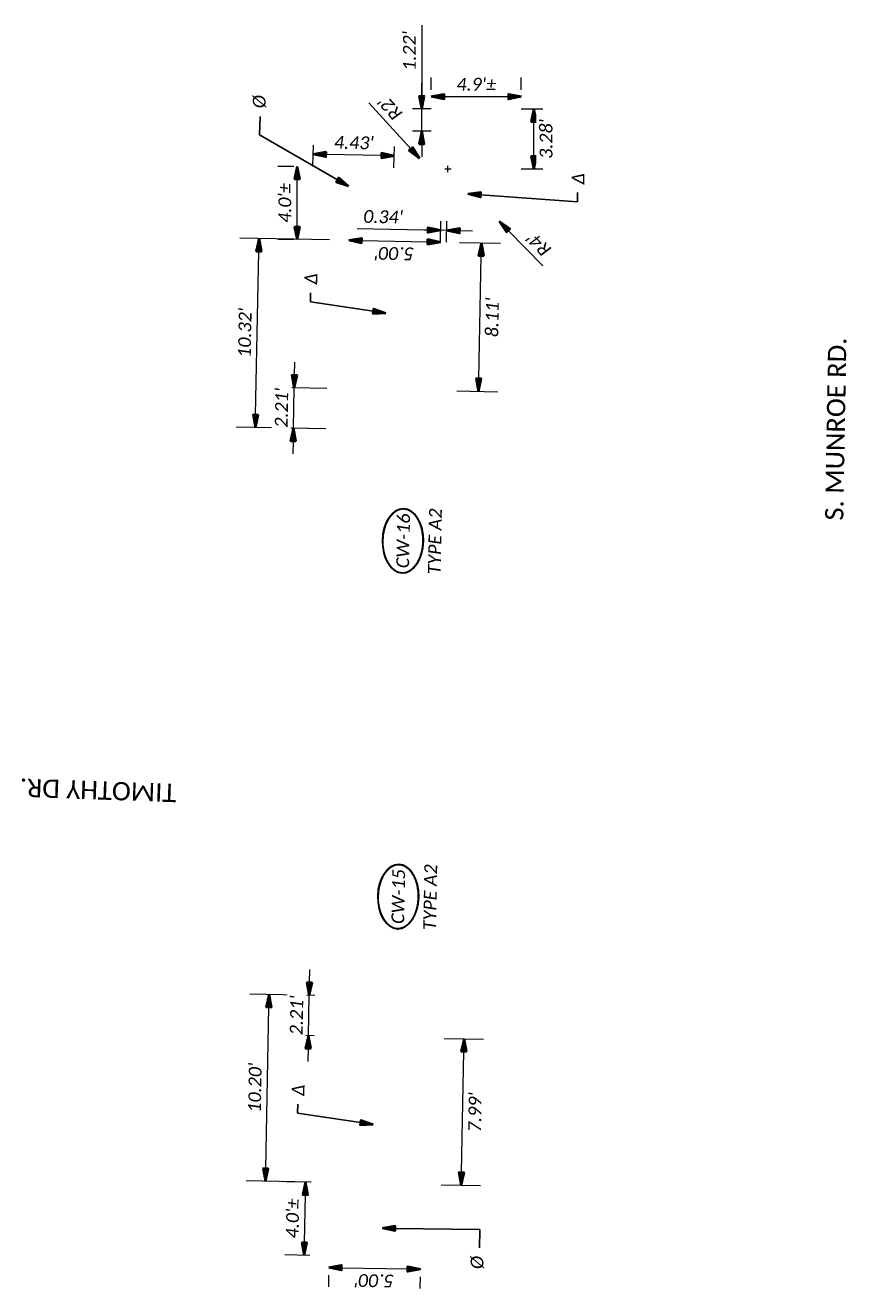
# Model space of a CAD drawing. Header units: feet. Extents: x 0 to 2274359, y 15 to 524446.
# Tile 5 of 12: x 2267235 to 2267280, y 523330 to 523399. Entities that reach past the tile are written whole.
import ezdxf
from ezdxf import colors
from ezdxf.entities.mleader import LeaderData, LeaderLine
from ezdxf.enums import TextEntityAlignment as Align
from ezdxf.math import Vec2, Vec3

# ---------------------------------------------------------------- set-up
doc = ezdxf.new("R2010")
doc.units = ezdxf.units.FT
doc.header["$LTSCALE"] = 20
doc.header["$MEASUREMENT"] = 0
doc.set_wipeout_variables(frame=1)
doc.layers.get('0').update_dxf_attribs({"lineweight": 15, "true_color": 0xc2ced6})
doc.layers.get('Defpoints').update_dxf_attribs({"lineweight": 15})
doc.layers.add('0_Xref', color=7, linetype='Continuous', lineweight=15)
doc.layers.add('TX_P_5', color=7, linetype='Continuous', lineweight=35)
doc.styles.add('P_Slanted - Normal Fixed Spacing', font='calibrii.ttf', dxfattribs={"height": 0.14})
doc.styles.add('P_Slanted - Title', font='calibriz.ttf', dxfattribs={"height": 0.2})
doc.styles.add('Slanted-Normal', font='font31.shx', dxfattribs={"height": 0.14})
doc.dimstyles.new('Dec-1  Slanted', dxfattribs={"dimtxt": 0.14, "dimasz": 0.14, "dimexe": 0.07, "dimexo": 0.07, "dimgap": 0.07, "dimtad": 1, "dimdec": 1, "dimzin": 3, "dimdsep": 46, "dimtxsty": 'Slanted-Normal', "dimblk": 'Dim1', "dimcen": 0, "dimclrd": 95, "dimclre": 95, "dimclrt": 7, "dimadec": 1, "dimazin": 3, "dimtfac": 1, "dimtdec": 1, "dimtix": 1, "dimtofl": 0, "dimtmove": 1, "dimatfit": 3, "dimldrblk": 'Dim1', "dimfxl": 1, "dimtolj": 1, "dimtzin": 0, "dimlwd": -1, "dimlwe": -1, "dimarcsym": 0})
doc.dimstyles.new('P_Dec-1 Masked Slanted', dxfattribs={"dimtxt": 0.14, "dimasz": 0.14, "dimexe": 0.21, "dimexo": 0.21, "dimgap": 0.0625, "dimtad": 1, "dimdec": 1, "dimzin": 3, "dimdsep": 46, "dimtxsty": 'P_Slanted - Normal Fixed Spacing', "dimblk": 'Dim1', "dimcen": 0.035, "dimclrd": 95, "dimclre": 95, "dimclrt": 7, "dimaunit": 1, "dimadec": 3, "dimazin": 2, "dimtfac": 1, "dimtdec": 1, "dimtix": 1, "dimtmove": 1, "dimatfit": 3, "dimldrblk": 'Dim1', "dimfxl": 1, "dimtfill": 1, "dimtolj": 1, "dimtzin": 0, "dimlwd": 15, "dimlwe": 15, "dimarcsym": 0})
doc.dimstyles.new('P_Dec-2 Masked Slanted', dxfattribs={"dimtxt": 0.14, "dimasz": 0.14, "dimexe": 0.21, "dimexo": 0.21, "dimgap": 0.0625, "dimtad": 1, "dimzin": 3, "dimdsep": 46, "dimtxsty": 'P_Slanted - Normal Fixed Spacing', "dimblk": 'Dim1', "dimcen": 0.035, "dimclrd": 95, "dimclre": 95, "dimclrt": 7, "dimaunit": 1, "dimadec": 3, "dimazin": 2, "dimtfac": 1, "dimtix": 1, "dimtmove": 1, "dimatfit": 3, "dimldrblk": 'Dim1', "dimfxl": 1, "dimtfill": 1, "dimtolj": 1, "dimtzin": 0, "dimlwd": 15, "dimlwe": 15, "dimarcsym": 0})

# ---------------------------------------------------------------- blocks, each defined once
blk = doc.blocks.new('Dim1')
h = blk.add_hatch(color=4)
h.dxf.hatch_style = 1
h.paths.add_polyline_path([(0, 0), (-1, -0.2), (-1, 0.2)])
at = {"color": 4}
blk.add_lwpolyline([(0, 0), (-1, -0.2), (-1, 0.2), (0, 0)], dxfattribs=at)
blk = doc.blocks.new('*D1456')
at = {"layer": 'Defpoints', "color": 0, "transparency": 16777216}
for p in [(2267249.693, 523391.619), (2267250.556, 523391.619), (2267250.556, 523387.618)]:
    blk.add_point(p, dxfattribs=at)
at = {"layer": 'TX_P_5', "color": 95, "linetype": 'Continuous', "lineweight": 15, "transparency": 16777216}
for p, q in [((2267249.506, 523391.619), (2267248.643, 523391.619)), ((2267249.693, 523388.318), (2267249.693, 523390.919)), ((2267249.506, 523387.618), (2267248.643, 523387.618))]:
    blk.add_line(p, q, dxfattribs=at)
at = {"layer": 'TX_P_5', "color": 95, "lineweight": 15, "transparency": 16777216, "xscale": 0.7000000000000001, "yscale": 0.7000000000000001, "zscale": 0.7000000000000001}
for p, rotation in [((2267249.693, 523391.619), 90), ((2267249.693, 523387.618), 270)]:
    blk.add_blockref('Dim1', p, dxfattribs=dict(at, rotation=rotation))
at = {"layer": 'TX_P_5', "color": 7, "transparency": 16777216, "insert": (2267249.022, 523389.618), "char_height": 0.7, "attachment_point": 5, "rotation": 90, "style": 'P_Slanted - Normal Fixed Spacing', "bg_fill": 3, "box_fill_scale": 1.25, "bg_fill_color": 256, "bg_fill_true_color": 13158600, "bg_fill_transparency": 0}
blk.add_mtext("\\A1;4.0'%%P", dxfattribs=at)
blk = doc.blocks.new('*D1457')
at = {"layer": 'Defpoints', "color": 0, "transparency": 16777216}
for p in [(2267261.931, 523395.426), (2267257.021, 523394.753), (2267261.931, 523394.753)]:
    blk.add_point(p, dxfattribs=at)
at = {"layer": 'TX_P_5', "color": 95, "linetype": 'Continuous', "lineweight": 15, "transparency": 16777216}
for p, q in [((2267257.021, 523395.803), (2267257.021, 523396.476)), ((2267261.931, 523395.803), (2267261.931, 523396.476)), ((2267257.721, 523395.426), (2267261.231, 523395.426))]:
    blk.add_line(p, q, dxfattribs=at)
at = {"layer": 'TX_P_5', "color": 95, "lineweight": 15, "transparency": 16777216, "xscale": 0.7000000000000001, "yscale": 0.7000000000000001, "zscale": 0.7000000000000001, "rotation": 180}
blk.add_blockref('Dim1', (2267257.021, 523395.426), dxfattribs=at)
at = {"layer": 'TX_P_5', "color": 95, "lineweight": 15, "transparency": 16777216, "xscale": 0.7000000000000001, "yscale": 0.7000000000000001, "zscale": 0.7000000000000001}
blk.add_blockref('Dim1', (2267261.931, 523395.426), dxfattribs=at)
at = {"layer": 'TX_P_5', "color": 7, "transparency": 16777216, "insert": (2267259.476, 523396.097), "char_height": 0.7, "attachment_point": 5, "style": 'P_Slanted - Normal Fixed Spacing', "bg_fill": 3, "box_fill_scale": 1.25, "bg_fill_color": 256, "bg_fill_true_color": 13158600, "bg_fill_transparency": 0}
blk.add_mtext("\\A1;4.9'%%P", dxfattribs=at)
blk = doc.blocks.new('*D1458')
at = {"layer": 'Defpoints', "color": 0, "transparency": 16777216}
for p in [(2267250.155, 523336.161), (2267251.513, 523336.134), (2267251.435, 523332.135)]:
    blk.add_point(p, dxfattribs=at)
at = {"layer": 'TX_P_5', "color": 95, "linetype": 'Continuous', "lineweight": 15, "transparency": 16777216}
for p, q in [((2267250.463, 523336.155), (2267249.105, 523336.181)), ((2267250.091, 523332.861), (2267250.141, 523335.461)), ((2267250.385, 523332.156), (2267249.027, 523332.182))]:
    blk.add_line(p, q, dxfattribs=at)
at = {"layer": 'TX_P_5', "color": 95, "lineweight": 15, "transparency": 16777216, "xscale": 0.7000000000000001, "yscale": 0.7000000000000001, "zscale": 0.7000000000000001}
for p, rotation in [((2267250.155, 523336.161), 88.88007567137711), ((2267250.077, 523332.162), 268.8800756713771)]:
    blk.add_blockref('Dim1', p, dxfattribs=dict(at, rotation=rotation))
at = {"layer": 'TX_P_5', "color": 7, "transparency": 16777216, "insert": (2267249.445, 523334.174), "char_height": 0.7, "attachment_point": 5, "rotation": 88.88008, "style": 'P_Slanted - Normal Fixed Spacing', "bg_fill": 3, "box_fill_scale": 1.25, "bg_fill_color": 256, "bg_fill_true_color": 13158600, "bg_fill_transparency": 0}
blk.add_mtext("\\A1;4.0'%%P", dxfattribs=at)
blk = doc.blocks.new('*D1459')
at = {"layer": 'Defpoints', "color": 0, "transparency": 16777216}
for p in [(2267251.435, 523332.135), (2267256.434, 523332.037), (2267256.421, 523331.401)]:
    blk.add_point(p, dxfattribs=at)
at = {"layer": 'TX_P_5', "color": 95, "linetype": 'Continuous', "lineweight": 15, "transparency": 16777216}
for p, q in [((2267252.122, 523331.485), (2267255.721, 523331.415)), ((2267251.414, 523331.085), (2267251.402, 523330.449)), ((2267256.413, 523330.987), (2267256.401, 523330.352))]:
    blk.add_line(p, q, dxfattribs=at)
at = {"layer": 'TX_P_5', "color": 95, "lineweight": 15, "transparency": 16777216, "xscale": 0.7000000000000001, "yscale": 0.7000000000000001, "zscale": 0.7000000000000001}
for p, rotation in [((2267251.422, 523331.499), 178.8800756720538), ((2267256.421, 523331.401), 358.8800756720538)]:
    blk.add_blockref('Dim1', p, dxfattribs=dict(at, rotation=rotation))
at = {"layer": 'TX_P_5', "color": 7, "transparency": 16777216, "insert": (2267253.909, 523330.779), "char_height": 0.7, "attachment_point": 5, "rotation": 178.88008, "style": 'P_Slanted - Normal Fixed Spacing', "bg_fill": 3, "box_fill_scale": 1.25, "bg_fill_color": 256, "bg_fill_true_color": 13158600, "bg_fill_transparency": 0}
blk.add_mtext("\\A1;5.00'", dxfattribs=at)
blk = doc.blocks.new('*D1460')
at = {"layer": 'Defpoints', "color": 0, "transparency": 16777216}
for p in [(2267248.161, 523346.403), (2267251.712, 523346.333), (2267251.513, 523336.134)]:
    blk.add_point(p, dxfattribs=at)
at = {"layer": 'TX_P_5', "color": 95, "linetype": 'Continuous', "lineweight": 15, "transparency": 16777216}
for p, q in [((2267250.662, 523346.354), (2267247.111, 523346.423)), ((2267247.975, 523336.904), (2267248.147, 523345.703)), ((2267250.463, 523336.155), (2267246.912, 523336.224))]:
    blk.add_line(p, q, dxfattribs=at)
at = {"layer": 'TX_P_5', "color": 95, "lineweight": 15, "transparency": 16777216, "xscale": 0.7000000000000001, "yscale": 0.7000000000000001, "zscale": 0.7000000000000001}
for p, rotation in [((2267248.161, 523346.403), 88.88007567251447), ((2267247.962, 523336.204), 268.8800756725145)]:
    blk.add_blockref('Dim1', p, dxfattribs=dict(at, rotation=rotation))
at = {"layer": 'TX_P_5', "color": 7, "transparency": 16777216, "insert": (2267247.39, 523341.316), "char_height": 0.7, "attachment_point": 5, "rotation": 88.88008, "style": 'P_Slanted - Normal Fixed Spacing', "bg_fill": 3, "box_fill_scale": 1.25, "bg_fill_color": 256, "bg_fill_true_color": 13158600, "bg_fill_transparency": 0}
blk.add_mtext("\\A1;10.20'", dxfattribs=at)
blk = doc.blocks.new('*D1461')
at = {"layer": 'Defpoints', "color": 0, "transparency": 16777216}
for p in [(2267256.668, 523344.026), (2267258.811, 523343.984), (2267256.512, 523336.036)]:
    blk.add_point(p, dxfattribs=at)
at = {"layer": 'TX_P_5', "color": 95, "linetype": 'Continuous', "lineweight": 15, "transparency": 16777216}
for p, q in [((2267257.718, 523344.005), (2267259.861, 523343.964)), ((2267258.669, 523336.694), (2267258.797, 523343.284)), ((2267257.562, 523336.016), (2267259.705, 523335.974))]:
    blk.add_line(p, q, dxfattribs=at)
at = {"layer": 'TX_P_5', "color": 95, "lineweight": 15, "transparency": 16777216, "xscale": 0.7000000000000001, "yscale": 0.7000000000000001, "zscale": 0.7000000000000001}
for p, rotation in [((2267258.811, 523343.984), 88.88007567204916), ((2267258.655, 523335.995), 268.8800756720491)]:
    blk.add_blockref('Dim1', p, dxfattribs=dict(at, rotation=rotation))
at = {"layer": 'TX_P_5', "color": 7, "transparency": 16777216, "insert": (2267259.404, 523339.976), "char_height": 0.7, "attachment_point": 5, "rotation": 88.88008, "style": 'P_Slanted - Normal Fixed Spacing', "bg_fill": 3, "box_fill_scale": 1.25, "bg_fill_color": 256, "bg_fill_true_color": 13158600, "bg_fill_transparency": 0}
blk.add_mtext("\\A1;7.99'", dxfattribs=at)
blk = doc.blocks.new('*D1462')
at = {"layer": 'Defpoints', "color": 0, "transparency": 16777216}
for p in [(2267247.613, 523387.675), (2267252.518, 523387.58), (2267252.317, 523377.264)]:
    blk.add_point(p, dxfattribs=at)
at = {"layer": 'TX_P_5', "color": 95, "linetype": 'Continuous', "lineweight": 15, "transparency": 16777216}
for p, q in [((2267251.469, 523387.6), (2267246.563, 523387.696)), ((2267247.425, 523378.06), (2267247.599, 523386.976)), ((2267251.267, 523377.285), (2267246.361, 523377.381))]:
    blk.add_line(p, q, dxfattribs=at)
at = {"layer": 'TX_P_5', "color": 95, "lineweight": 15, "transparency": 16777216, "xscale": 0.7000000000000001, "yscale": 0.7000000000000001, "zscale": 0.7000000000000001}
for p, rotation in [((2267247.613, 523387.675), 88.88007567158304), ((2267247.411, 523377.36), 268.880075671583)]:
    blk.add_blockref('Dim1', p, dxfattribs=dict(at, rotation=rotation))
at = {"layer": 'TX_P_5', "color": 7, "transparency": 16777216, "insert": (2267246.841, 523382.531), "char_height": 0.7, "attachment_point": 5, "rotation": 88.88008, "style": 'P_Slanted - Normal Fixed Spacing', "bg_fill": 3, "box_fill_scale": 1.25, "bg_fill_color": 256, "bg_fill_true_color": 13158600, "bg_fill_transparency": 0}
blk.add_mtext("\\A1;10.32'", dxfattribs=at)
blk = doc.blocks.new('*D1463')
at = {"layer": 'Defpoints', "color": 0, "transparency": 16777216}
for p in [(2267257.517, 523387.482), (2267259.753, 523387.438), (2267257.359, 523379.376)]:
    blk.add_point(p, dxfattribs=at)
at = {"layer": 'TX_P_5', "color": 95, "linetype": 'Continuous', "lineweight": 15, "transparency": 16777216}
for p, q in [((2267258.567, 523387.461), (2267260.802, 523387.418)), ((2267259.608, 523380.032), (2267259.739, 523386.738)), ((2267258.409, 523379.356), (2267260.644, 523379.312))]:
    blk.add_line(p, q, dxfattribs=at)
at = {"layer": 'TX_P_5', "color": 95, "lineweight": 15, "transparency": 16777216, "xscale": 0.7000000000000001, "yscale": 0.7000000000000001, "zscale": 0.7000000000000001}
for p, rotation in [((2267259.753, 523387.438), 88.88007567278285), ((2267259.594, 523379.333), 268.8800756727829)]:
    blk.add_blockref('Dim1', p, dxfattribs=dict(at, rotation=rotation))
at = {"layer": 'TX_P_5', "color": 7, "transparency": 16777216, "insert": (2267260.344, 523383.372), "char_height": 0.7, "attachment_point": 5, "rotation": 88.88008, "style": 'P_Slanted - Normal Fixed Spacing', "bg_fill": 3, "box_fill_scale": 1.25, "bg_fill_color": 256, "bg_fill_true_color": 13158600, "bg_fill_transparency": 0}
blk.add_mtext("\\A1;8.11'", dxfattribs=at)
blk = doc.blocks.new('*D1464')
at = {"layer": 'Defpoints', "color": 0, "transparency": 16777216}
for p in [(2267257.931, 523391.475), (2267260.73, 523388.617)]:
    blk.add_point(p, dxfattribs=at)
at = {"layer": 'TX_P_5', "color": 95, "lineweight": 15, "transparency": 16777216}
for p, q in [((2267257.756, 523391.475), (2267258.106, 523391.475)), ((2267257.931, 523391.3), (2267257.931, 523391.65))]:
    blk.add_line(p, q, dxfattribs=at)
at = {"layer": 'TX_P_5', "color": 95, "linetype": 'Continuous', "lineweight": 15, "transparency": 16777216}
blk.add_line((2267263.113, 523386.183), (2267261.22, 523388.117), dxfattribs=at)
at = {"layer": 'TX_P_5', "color": 95, "lineweight": 15, "transparency": 16777216, "xscale": 0.7000000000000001, "yscale": 0.7000000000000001, "zscale": 0.7000000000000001, "rotation": 134.4012185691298}
blk.add_blockref('Dim1', (2267260.73, 523388.617), dxfattribs=at)
at = {"layer": 'TX_P_5', "color": 7, "transparency": 16777216, "insert": (2267262.886, 523387.364), "char_height": 0.7, "attachment_point": 5, "rotation": 134.40122, "style": 'P_Slanted - Normal Fixed Spacing', "bg_fill": 3, "box_fill_scale": 1.25, "bg_fill_color": 256, "bg_fill_true_color": 13158600, "bg_fill_transparency": 0}
blk.add_mtext("\\A1;R4'", dxfattribs=at)
blk = doc.blocks.new('*D1465')
at = {"layer": 'Defpoints', "color": 0, "transparency": 16777216}
blk.add_point((2267256.368, 523392.054), dxfattribs=at)
at = {"layer": 'TX_P_5', "color": 95, "linetype": 'Continuous', "lineweight": 15, "transparency": 16777216}
blk.add_line((2267253.603, 523395.087), (2267255.897, 523392.571), dxfattribs=at)
at = {"layer": 'TX_P_5', "color": 95, "lineweight": 15, "transparency": 16777216, "xscale": 0.7000000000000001, "yscale": 0.7000000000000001, "zscale": 0.7000000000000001, "rotation": 312.3653568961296}
blk.add_blockref('Dim1', (2267256.368, 523392.054), dxfattribs=at)
at = {"layer": 'TX_P_5', "color": 7, "transparency": 16777216, "insert": (2267254.772, 523394.795), "char_height": 0.7, "attachment_point": 5, "rotation": 132.36536, "style": 'P_Slanted - Normal Fixed Spacing', "bg_fill": 3, "box_fill_scale": 1.25, "bg_fill_color": 256, "bg_fill_true_color": 13158600, "bg_fill_transparency": 0}
blk.add_mtext("\\A1;R2'", dxfattribs=at)
at = {"layer": 'Defpoints', "color": 0, "transparency": 16777216}
blk.add_point((2267255.021, 523393.532), dxfattribs=at)
blk = doc.blocks.new('*D1466')
at = {"layer": 'Defpoints', "color": 0, "transparency": 16777216}
for p in [(2267261.931, 523394.753), (2267262.617, 523394.753), (2267261.931, 523391.475)]:
    blk.add_point(p, dxfattribs=at)
at = {"layer": 'TX_P_5', "color": 95, "linetype": 'Continuous', "lineweight": 15, "transparency": 16777216}
for p, q in [((2267261.931, 523394.753), (2267263.117, 523394.753)), ((2267262.617, 523392.175), (2267262.617, 523394.053)), ((2267261.931, 523391.475), (2267263.117, 523391.475))]:
    blk.add_line(p, q, dxfattribs=at)
at = {"layer": 'TX_P_5', "color": 95, "lineweight": 15, "transparency": 16777216, "xscale": 0.7000000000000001, "yscale": 0.7000000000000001, "zscale": 0.7000000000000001}
for p, rotation in [((2267262.617, 523394.753), 90), ((2267262.617, 523391.475), 270)]:
    blk.add_blockref('Dim1', p, dxfattribs=dict(at, rotation=rotation))
at = {"layer": 'TX_P_5', "color": 7, "transparency": 16777216, "insert": (2267263.288, 523393.114), "char_height": 0.7, "attachment_point": 5, "rotation": 90, "style": 'P_Slanted - Normal Fixed Spacing', "bg_fill": 3, "box_fill_scale": 1.25, "bg_fill_color": 256, "bg_fill_true_color": 13158600, "bg_fill_transparency": 0}
blk.add_mtext("\\A1;3.28'", dxfattribs=at)
blk = doc.blocks.new('*D1467')
at = {"layer": 'Defpoints', "color": 0, "transparency": 16777216}
for p in [(2267256.497, 523394.753), (2267257.021, 523394.753), (2267257.021, 523393.532)]:
    blk.add_point(p, dxfattribs=at)
at = {"layer": 'TX_P_5', "color": 95, "linetype": 'Continuous', "lineweight": 15, "transparency": 16777216}
for p, q in [((2267256.497, 523399.319), (2267256.497, 523394.753)), ((2267256.497, 523395.453), (2267256.497, 523396.153)), ((2267257.021, 523394.753), (2267255.997, 523394.753)), ((2267256.497, 523393.532), (2267256.497, 523394.753)), ((2267256.497, 523393.532), (2267256.497, 523394.753)), ((2267257.021, 523393.532), (2267255.997, 523393.532)), ((2267256.497, 523392.832), (2267256.497, 523392.132))]:
    blk.add_line(p, q, dxfattribs=at)
at = {"layer": 'TX_P_5', "color": 95, "lineweight": 15, "transparency": 16777216, "xscale": 0.7000000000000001, "yscale": 0.7000000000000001, "zscale": 0.7000000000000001}
for p, rotation in [((2267256.497, 523394.753), 270), ((2267256.497, 523393.532), 90)]:
    blk.add_blockref('Dim1', p, dxfattribs=dict(at, rotation=rotation))
at = {"layer": 'TX_P_5', "color": 7, "transparency": 16777216, "insert": (2267255.828, 523397.921), "char_height": 0.7, "attachment_point": 5, "rotation": 90, "style": 'P_Slanted - Normal Fixed Spacing', "bg_fill": 3, "box_fill_scale": 1.25, "bg_fill_color": 256, "bg_fill_true_color": 13158600, "bg_fill_transparency": 0}
blk.add_mtext("\\A1;1.22'", dxfattribs=at)
blk = doc.blocks.new('*D1468')
at = {"layer": 'Defpoints', "color": 0, "transparency": 16777216}
for p in [(2267250.569, 523392.283), (2267250.556, 523391.619), (2267254.982, 523391.532)]:
    blk.add_point(p, dxfattribs=at)
at = {"layer": 'TX_P_5', "color": 95, "linetype": 'Continuous', "lineweight": 15, "transparency": 16777216}
for p, q in [((2267250.556, 523391.619), (2267250.579, 523392.783)), ((2267254.295, 523392.21), (2267251.269, 523392.269)), ((2267254.982, 523391.532), (2267255.004, 523392.696))]:
    blk.add_line(p, q, dxfattribs=at)
at = {"layer": 'TX_P_5', "color": 95, "lineweight": 15, "transparency": 16777216, "xscale": 0.7000000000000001, "yscale": 0.7000000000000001, "zscale": 0.7000000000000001}
for p, rotation in [((2267250.569, 523392.283), 178.8800756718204), ((2267254.994, 523392.196), 358.8800756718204)]:
    blk.add_blockref('Dim1', p, dxfattribs=dict(at, rotation=rotation))
at = {"layer": 'TX_P_5', "color": 7, "transparency": 16777216, "insert": (2267252.795, 523392.91), "char_height": 0.7, "attachment_point": 5, "rotation": 358.88008, "style": 'P_Slanted - Normal Fixed Spacing', "bg_fill": 3, "box_fill_scale": 1.25, "bg_fill_color": 256, "bg_fill_true_color": 13158600, "bg_fill_transparency": 0}
blk.add_mtext("\\A1;4.43'", dxfattribs=at)
blk = doc.blocks.new('*D1469')
at = {"layer": 'Defpoints', "color": 0, "transparency": 16777216}
for p in [(2267257.53, 523388.129), (2267257.517, 523387.482), (2267257.853, 523387.475)]:
    blk.add_point(p, dxfattribs=at)
at = {"layer": 'TX_P_5', "color": 95, "linetype": 'Continuous', "lineweight": 15, "transparency": 16777216}
for p, q in [((2267252.975, 523388.218), (2267257.53, 523388.129)), ((2267256.83, 523388.143), (2267256.13, 523388.157)), ((2267257.517, 523387.482), (2267257.54, 523388.629)), ((2267257.866, 523388.123), (2267257.53, 523388.129)), ((2267257.866, 523388.123), (2267257.53, 523388.129)), ((2267257.853, 523387.475), (2267257.876, 523388.623)), ((2267258.566, 523388.109), (2267259.265, 523388.095))]:
    blk.add_line(p, q, dxfattribs=at)
at = {"layer": 'TX_P_5', "color": 95, "lineweight": 15, "transparency": 16777216, "xscale": 0.7000000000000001, "yscale": 0.7000000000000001, "zscale": 0.7000000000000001}
for p, rotation in [((2267257.53, 523388.129), 358.8800756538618), ((2267257.866, 523388.123), 178.8800756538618)]:
    blk.add_blockref('Dim1', p, dxfattribs=dict(at, rotation=rotation))
at = {"layer": 'TX_P_5', "color": 7, "transparency": 16777216, "insert": (2267254.391, 523388.862), "char_height": 0.7, "attachment_point": 5, "rotation": 358.88008, "style": 'P_Slanted - Normal Fixed Spacing', "bg_fill": 3, "box_fill_scale": 1.25, "bg_fill_color": 256, "bg_fill_true_color": 13158600, "bg_fill_transparency": 0}
blk.add_mtext("\\A1;0.34'", dxfattribs=at)
blk = doc.blocks.new('*D1470')
at = {"layer": 'Defpoints', "color": 0, "transparency": 16777216}
for p in [(2267252.518, 523387.58), (2267257.517, 523387.482), (2267257.517, 523387.482)]:
    blk.add_point(p, dxfattribs=at)
at = {"layer": 'TX_P_5', "color": 95, "linetype": 'Continuous', "lineweight": 15, "transparency": 16777216}
blk.add_line((2267253.218, 523387.566), (2267256.818, 523387.496), dxfattribs=at)
at = {"layer": 'TX_P_5', "color": 95, "lineweight": 15, "transparency": 16777216, "xscale": 0.7000000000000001, "yscale": 0.7000000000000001, "zscale": 0.7000000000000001}
for p, rotation in [((2267252.518, 523387.58), 178.8800756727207), ((2267257.517, 523387.482), 358.8800756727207)]:
    blk.add_blockref('Dim1', p, dxfattribs=dict(at, rotation=rotation))
at = {"layer": 'TX_P_5', "color": 7, "transparency": 16777216, "insert": (2267255.005, 523386.86), "char_height": 0.7, "attachment_point": 5, "rotation": 178.88008, "style": 'P_Slanted - Normal Fixed Spacing', "bg_fill": 3, "box_fill_scale": 1.25, "bg_fill_color": 256, "bg_fill_true_color": 13158600, "bg_fill_transparency": 0}
blk.add_mtext("\\A1;5.00'", dxfattribs=at)
blk = doc.blocks.new('*D1476')
at = {"layer": 'Defpoints', "color": 0, "transparency": 16777216}
for p in [(2267252.36, 523379.474), (2267252.317, 523377.264)]:
    blk.add_point(p, dxfattribs=at)
at = {"layer": 'TX_P_5', "color": 95, "linetype": 'Continuous', "lineweight": 15, "transparency": 16777216}
for p, q in [((2267249.548, 523380.229), (2267249.562, 523380.929)), ((2267251.31, 523379.494), (2267248.485, 523379.55)), ((2267249.492, 523377.319), (2267249.535, 523379.529)), ((2267251.267, 523377.285), (2267248.442, 523377.34)), ((2267249.478, 523376.619), (2267249.464, 523375.92))]:
    blk.add_line(p, q, dxfattribs=at)
at = {"layer": 'TX_P_5', "color": 95, "lineweight": 15, "transparency": 16777216, "xscale": 0.7000000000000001, "yscale": 0.7000000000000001, "zscale": 0.7000000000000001}
for p, rotation in [((2267249.535, 523379.529), 268.8800756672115), ((2267249.492, 523377.319), 88.88007566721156)]:
    blk.add_blockref('Dim1', p, dxfattribs=dict(at, rotation=rotation))
at = {"layer": 'TX_P_5', "color": 7, "transparency": 16777216, "insert": (2267248.845, 523378.437), "char_height": 0.7, "attachment_point": 5, "rotation": 88.88008, "style": 'P_Slanted - Normal Fixed Spacing', "bg_fill": 3, "box_fill_scale": 1.25, "bg_fill_color": 256, "bg_fill_true_color": 13158600, "bg_fill_transparency": 0}
blk.add_mtext("\\A1;2.21'", dxfattribs=at)
at = {"layer": 'Defpoints', "color": 0, "transparency": 16777216}
blk.add_point((2267249.535, 523379.529), dxfattribs=at)
blk = doc.blocks.new('*D1477')
at = {"layer": 'Defpoints', "color": 0, "transparency": 16777216}
for p in [(2267251.712, 523346.333), (2267251.669, 523344.124)]:
    blk.add_point(p, dxfattribs=at)
at = {"layer": 'TX_P_5', "color": 95, "linetype": 'Continuous', "lineweight": 15, "transparency": 16777216}
for p, q in [((2267250.368, 523347.06), (2267250.382, 523347.76)), ((2267250.662, 523346.354), (2267249.305, 523346.381)), ((2267250.311, 523344.15), (2267250.354, 523346.36)), ((2267250.619, 523344.144), (2267249.261, 523344.171)), ((2267250.298, 523343.45), (2267250.284, 523342.75))]:
    blk.add_line(p, q, dxfattribs=at)
at = {"layer": 'TX_P_5', "color": 95, "lineweight": 15, "transparency": 16777216, "xscale": 0.7000000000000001, "yscale": 0.7000000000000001, "zscale": 0.7000000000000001}
for p, rotation in [((2267250.354, 523346.36), 268.8800756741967), ((2267250.311, 523344.15), 88.8800756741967)]:
    blk.add_blockref('Dim1', p, dxfattribs=dict(at, rotation=rotation))
at = {"layer": 'TX_P_5', "color": 7, "transparency": 16777216, "insert": (2267249.665, 523345.268), "char_height": 0.7, "attachment_point": 5, "rotation": 88.88008, "style": 'P_Slanted - Normal Fixed Spacing', "bg_fill": 3, "box_fill_scale": 1.25, "bg_fill_color": 256, "bg_fill_true_color": 13158600, "bg_fill_transparency": 0}
blk.add_mtext("\\A1;2.21'", dxfattribs=at)
at = {"layer": 'Defpoints', "color": 0, "transparency": 16777216}
blk.add_point((2267250.354, 523346.36), dxfattribs=at)
blk = doc.blocks.new('*U1474')
at = {"linetype": 'ByBlock', "lineweight": -2}
blk.add_ellipse((0, 0), major_axis=(-0.35, 0), ratio=0.628571, dxfattribs=at)
for points, override in [([(-0.082, 0.101), (0, 0)], {"dimldrblk": 'DotSmall'}), ([(-0.034, -0.11), (0, 0)], {"dimscale": 1, "dimgap": 0.07, "dimtad": 0, "dimldrblk": 'None'}), ([(0.101, 0.104), (0, 0)], {"dimscale": 1, "dimgap": 0.07, "dimtad": 0})]:
    blk.add_leader(points, dimstyle='Dec-1  Slanted', override=override)
blk.add_wipeout([(0.122, 0.195), (0.066, 0.206), (-0.005, 0.21), (-0.061, 0.207), (-0.117, 0.197), (-0.172, 0.181), (-0.227, 0.155), (-0.264, 0.131), (-0.296, 0.103), (-0.321, 0.069), (-0.333, 0.044), (-0.338, 0.022), (-0.34, 0), (-0.338, -0.022), (-0.332, -0.045), (-0.323, -0.066), (-0.298, -0.101), (-0.267, -0.13), (-0.233, -0.153), (-0.178, -0.179), (-0.122, -0.196), (-0.069, -0.206), (0, -0.21), (0.058, -0.206), (0.12, -0.196), (0.176, -0.179), (0.227, -0.156), (0.263, -0.132), (0.297, -0.101), (0.321, -0.068), (0.332, -0.043), (0.338, -0.022), (0.34, 0), (0.338, 0.022), (0.332, 0.044), (0.322, 0.066), (0.303, 0.094), (0.273, 0.124), (0.23, 0.154), (0.173, 0.18)])
at = {"style": 'P_Slanted - Normal Fixed Spacing'}
blk.add_attdef('D-000', text='', height=0.14, dxfattribs=at).set_placement((0, 0), align=Align.MIDDLE)

msp = doc.modelspace()

# ---------------------------------------------------------------- block references
at = {"layer": 'TX_P_5', "xscale": 5, "yscale": 5, "zscale": 5, "rotation": 88.87044731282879}
for p, values in [((2267255.468, 523371.169), {'D-000': 'CW-16'}), ((2267255.214, 523351.746), {'D-000': 'CW-15'})]:
    msp.add_blockref('*U1474', p, dxfattribs=at).add_auto_attribs(values)

# ---------------------------------------------------------------- texts
at = {"layer": 'TX_P_5', "char_height": 1, "attachment_point": 1, "line_spacing_factor": 1.14, "style": 'P_Slanted - Title', "bg_fill": 3, "box_fill_scale": 1.5, "bg_fill_color": 256, "bg_fill_transparency": 0}
for s, insert, width, rotation in [('S. MUNROE RD.', (2267278.516, 523372.29), 11.65783, 88.99598), ('TIMOTHY DR.', (2267243.077, 523356.898), 8.73039, 178)]:
    msp.add_mtext(s, dxfattribs=dict(at, insert=insert, width=width, rotation=rotation))

# ---------------------------------------------------------------- dimensions: what is measured, and where the dimension line sits
at = {"layer": 'TX_P_5'}
for p1, p2, distance, picture, middle in [((2267257.021, 523394.753), (2267261.931, 523394.753), 0.673, '*D1457', (2267259.476, 523396.097)), ((2267250.556, 523387.618), (2267250.556, 523391.619), 0.863, '*D1456', (2267249.022, 523389.618)), ((2267251.435, 523332.135), (2267251.513, 523336.134), 1.358, '*D1458', (2267249.445, 523334.174))]:
    dim = msp.add_aligned_dim(p1=p1, p2=p2, distance=distance, text='<>%%P', dimstyle='P_Dec-1 Masked Slanted', override={"dimpost": "'"}, dxfattribs=at)
    dim.commit()
    dim.dimension.update_dxf_attribs({"geometry": picture, "text_midpoint": middle})
dim = msp.add_radius_dim(center=(2267255.021, 523393.532), mpoint=(2267256.368, 523392.054), dimstyle='P_Dec-2 Masked Slanted', override={"dimdec": 0, "dimpost": "'", "dimtfac": 0.7}, dxfattribs=at)
dim.commit()
dim.dimension.update_dxf_attribs({"geometry": '*D1465', "text_midpoint": (2267254.279, 523394.345), "dimtype": 164})
for p1, p2, distance, picture, middle in [((2267257.359, 523379.376), (2267257.517, 523387.482), -2.236, '*D1463', (2267260.344, 523383.372)), ((2267256.512, 523336.036), (2267256.668, 523344.026), -2.144, '*D1461', (2267259.404, 523339.976))]:
    dim = msp.add_aligned_dim(p1=p1, p2=p2, distance=distance, dimstyle='P_Dec-2 Masked Slanted', override={"dimtad": 4, "dimpost": "'", "dimtfac": 0.7}, dxfattribs=at)
    dim.commit()
    dim.dimension.update_dxf_attribs({"geometry": picture, "text_midpoint": middle})

# ---------------------------------------------------------------- next in the draw order: texts
at = {"layer": '0_Xref', "char_height": 0.7, "width": 11.83464, "attachment_point": 2, "rotation": 88.87045, "line_spacing_factor": 1.14, "style": 'P_Slanted - Normal Fixed Spacing'}
for insert in [(2267256.863, 523371.142), (2267256.609, 523351.718)]:
    msp.add_mtext('TYPE A2', dxfattribs=dict(at, insert=insert))

# ---------------------------------------------------------------- next in the draw order: dimensions: what is measured, and where the dimension line sits
at = {"layer": 'TX_P_5'}
dim = msp.add_linear_dim(base=(2267256.497, 523394.753), p1=(2267257.021, 523393.532), p2=(2267257.021, 523394.753), angle=90, dimstyle='P_Dec-2 Masked Slanted', override={"dimexe": 0.1, "dimexo": 0, "dimpost": "'", "dimtfac": 0.7}, dxfattribs=at)
dim.commit()
dim.dimension.update_dxf_attribs({"geometry": '*D1467', "text_midpoint": (2267256.494, 523397.921), "dimtype": 161})
dim = msp.add_radius_dim(center=(2267257.931, 523391.475), mpoint=(2267260.73, 523388.617), dimstyle='P_Dec-2 Masked Slanted', override={"dimdec": 0, "dimpost": "'", "dimtfac": 0.7}, dxfattribs=at)
dim.commit()
dim.dimension.update_dxf_attribs({"geometry": '*D1464', "text_midpoint": (2267262.886, 523387.364)})
for p1, p2, distance, override, picture, middle in [((2267252.317, 523377.264), (2267252.518, 523387.58), 4.906, {"dimpost": "'", "dimtfac": 0.7}, '*D1462', (2267246.841, 523382.531)), ((2267251.513, 523336.134), (2267251.712, 523346.333), 3.552, {"dimpost": "'", "dimtfac": 0.7}, '*D1460', (2267247.39, 523341.316)), ((2267251.435, 523332.135), (2267256.434, 523332.037), -0.636, {"dimtad": 4, "dimpost": "'", "dimtfac": 0.7}, '*D1459', (2267253.909, 523330.779))]:
    dim = msp.add_aligned_dim(p1=p1, p2=p2, distance=distance, dimstyle='P_Dec-2 Masked Slanted', override=override, dxfattribs=at)
    dim.commit()
    dim.dimension.update_dxf_attribs({"geometry": picture, "text_midpoint": middle})

# ---------------------------------------------------------------- next in the draw order: dimensions: what is measured, and where the dimension line sits
for p1, p2, distance, override, picture, middle in [((2267261.931, 523391.475), (2267261.931, 523394.753), -0.685, {"dimexe": 0.1, "dimexo": 0, "dimtad": 4, "dimpost": "'", "dimtfac": 0.7}, '*D1466', (2267263.288, 523393.114)), ((2267254.982, 523391.532), (2267250.556, 523391.619), -0.664, {"dimexe": 0.1, "dimexo": 0, "dimpost": "'", "dimtfac": 0.7}, '*D1468', (2267252.795, 523392.91)), ((2267252.317, 523377.264), (2267252.36, 523379.474), 2.826, {"dimpost": "'", "dimtfac": 0.7}, '*D1476', (2267248.845, 523378.437)), ((2267251.669, 523344.124), (2267251.712, 523346.333), 1.358, {"dimpost": "'", "dimtfac": 0.7}, '*D1477', (2267249.665, 523345.268))]:
    dim = msp.add_aligned_dim(p1=p1, p2=p2, distance=distance, dimstyle='P_Dec-2 Masked Slanted', override=override, dxfattribs=at)
    dim.commit()
    dim.dimension.update_dxf_attribs({"geometry": picture, "text_midpoint": middle})
dim = msp.add_linear_dim(base=(2267257.53, 523388.129), p1=(2267257.853, 523387.475), p2=(2267257.517, 523387.482), angle=178.88008, dimstyle='P_Dec-2 Masked Slanted', override={"dimexe": 0.1, "dimexo": 0, "dimpost": "'", "dimtfac": 0.7}, dxfattribs=at)
dim.commit()
dim.dimension.update_dxf_attribs({"geometry": '*D1469', "text_midpoint": (2267254.376, 523388.108), "dimtype": 161})

# ---------------------------------------------------------------- next in the draw order: leaders
ml = msp.add_multileader_mtext('Standard', dxfattribs=at)
ml.set_content('Δ', color=7, style='P_Slanted - Normal Fixed Spacing')
ml.set_leader_properties(color=95)
ml.set_arrow_properties(name='Dim1')
ml.build(insert=Vec2(0, 0))
ml.multileader.update_dxf_attribs({"text_right_attachment_type": 2, "dogleg_length": 0.5, "arrow_head_size": 0.7})
ctx = ml.context
ctx.base_point, ctx.char_height, ctx.arrow_head_size, ctx.landing_gap_size, ctx.plane_origin, ctx.plane_x_axis, ctx.plane_y_axis = Vec3(2267250.426, 523384.72), 0.7, 0.7, 0.45, Vec3(2267244.865, 523375.219), Vec3(0.019713, 0.999806), Vec3(-0.999806, 0.019713)
ctx.right_attachment = 2
notes = []
notes.append((ctx, [(0, (1, 1, 0), (2267250.417, 523384.22), (0.019713, 0.999806), 0.5, [(0, [(2267254.543, 523383.606)], 0, [])])]))
ctx.mtext.insert, ctx.mtext.text_direction, ctx.mtext.rotation, ctx.mtext.flow_direction = Vec3(2267250.085, 523385.177), Vec3(0.019713, 0.999806), 1.551082, 5
ctx.mtext.has_bg_fill, ctx.mtext.bg_color, ctx.mtext.bg_scale_factor, ctx.mtext.bg_transparency, ctx.mtext.use_window_bg_color = 1, -1027028792, 1.5, 0, 1
ml = msp.add_multileader_mtext('Standard', dxfattribs=at)
ml.set_content('Δ', color=7, style='P_Slanted - Normal Fixed Spacing')
ml.set_leader_properties(color=95)
ml.set_arrow_properties(name='Dim1')
ml.build(insert=Vec2(0, 0))
ml.multileader.update_dxf_attribs({"text_right_attachment_type": 2, "dogleg_length": 0.5, "arrow_head_size": 0.7})
ctx = ml.context
ctx.base_point, ctx.char_height, ctx.arrow_head_size, ctx.landing_gap_size, ctx.plane_origin, ctx.plane_x_axis, ctx.plane_y_axis = Vec3(2267249.727, 523340.419), 0.7, 0.7, 0.45, Vec3(2267244.165, 523330.918), Vec3(0.019713, 0.999806), Vec3(-0.999806, 0.019713)
ctx.right_attachment = 2
notes.append((ctx, [(0, (1, 1, 0), (2267249.717, 523339.919), (0.019713, 0.999806), 0.5, [(0, [(2267253.844, 523339.305)], 0, [])])]))
ctx.mtext.insert, ctx.mtext.text_direction, ctx.mtext.rotation, ctx.mtext.flow_direction = Vec3(2267249.386, 523340.876), Vec3(0.019713, 0.999806), 1.551082, 5
ctx.mtext.has_bg_fill, ctx.mtext.bg_color, ctx.mtext.bg_scale_factor, ctx.mtext.bg_transparency, ctx.mtext.use_window_bg_color = 1, -1027028792, 1.5, 0, 1
ml = msp.add_multileader_mtext('Standard', dxfattribs=at)
ml.set_content('%%C', color=7, style='P_Slanted - Normal Fixed Spacing')
ml.set_leader_properties(color=95)
ml.set_arrow_properties(name='Dim1')
ml.build(insert=Vec2(0, 0))
ml.multileader.update_dxf_attribs({"text_right_attachment_type": 2, "dogleg_length": 1, "arrow_head_size": 0.7})
ctx = ml.context
ctx.base_point, ctx.char_height, ctx.arrow_head_size, ctx.landing_gap_size, ctx.plane_origin, ctx.plane_x_axis, ctx.plane_y_axis = Vec3(2267259.561, 523330.954), 0.7, 0.7, 0.45, Vec3(2267247.025, 523328.276), Vec3(0.019713, 0.999806), Vec3(-0.999806, 0.019713)
ctx.right_attachment, ctx.text_align_type = 2, 2
notes.append((ctx, [(1, (1, 1, 0), (2267259.672, 523333.574), (-0.019713, -0.999806), 1, [(1, [(2267254.347, 523333.638)], 0, [])])]))
ctx.mtext.insert, ctx.mtext.text_direction, ctx.mtext.rotation, ctx.mtext.alignment, ctx.mtext.flow_direction = Vec3(2267259.172, 523332.133), Vec3(0.019713, 0.999806), 1.551082, 3, 5
ctx.mtext.has_bg_fill, ctx.mtext.bg_color, ctx.mtext.bg_scale_factor, ctx.mtext.bg_transparency, ctx.mtext.use_window_bg_color = 1, -1027028792, 1.5, 0, 1
for ctx, leaders in notes:
    for number, flags, end, landing, length, lines in leaders:
        leader = LeaderData()
        leader.index, (leader.has_last_leader_line, leader.has_dogleg_vector, leader.attachment_direction) = number, flags
        leader.last_leader_point, leader.dogleg_vector, leader.dogleg_length = Vec3(end), Vec3(landing), length
        for number, points, colour, breaks in lines:
            line = LeaderLine()
            line.index, line.vertices, line.color, line.breaks = number, Vec3.list(points), colors.encode_raw_color(colour), breaks
            leader.lines.append(line)
        ctx.leaders.append(leader)

# ---------------------------------------------------------------- next in the draw order: dimensions: what is measured, and where the dimension line sits
dim = msp.add_aligned_dim(p1=(2267252.518, 523387.58), p2=(2267257.517, 523387.482), distance=0, dimstyle='P_Dec-2 Masked Slanted', override={"dimtad": 4, "dimpost": "'", "dimtfac": 0.7}, dxfattribs=at)
dim.commit()
dim.dimension.update_dxf_attribs({"geometry": '*D1470', "text_midpoint": (2267255.005, 523386.86)})

# ---------------------------------------------------------------- next in the draw order: leaders
ml = msp.add_multileader_mtext('Standard', dxfattribs=at)
ml.set_content('%%C', color=7, style='P_Slanted - Normal Fixed Spacing')
ml.set_leader_properties(color=95)
ml.set_arrow_properties(name='Dim1')
ml.build(insert=Vec2(0, 0))
ml.multileader.update_dxf_attribs({"text_right_attachment_type": 2, "dogleg_length": 1, "arrow_head_size": 0.7})
ctx = ml.context
ctx.base_point, ctx.char_height, ctx.arrow_head_size, ctx.landing_gap_size, ctx.plane_origin, ctx.plane_x_axis, ctx.plane_y_axis = Vec3(2267247.667, 523394.339), 0.7, 0.7, 0.45, Vec3(2267247.724, 523372.577), Vec3(0.019713, 0.999806), Vec3(-0.999806, 0.019713)
ctx.right_attachment = 2
notes = []
notes.append((ctx, [(0, (1, 1, 0), (2267247.647, 523393.339), (0.019713, 0.999806), 1, [(1, [(2267252.502, 523390.535)], 0, [])])]))
ctx.mtext.insert, ctx.mtext.text_direction, ctx.mtext.rotation, ctx.mtext.flow_direction = Vec3(2267247.264, 523394.797), Vec3(0.019713, 0.999806), 1.551082, 5
ctx.mtext.has_bg_fill, ctx.mtext.bg_color, ctx.mtext.bg_scale_factor, ctx.mtext.bg_transparency, ctx.mtext.use_window_bg_color = 1, -1027028792, 1.5, 0, 1
ml = msp.add_multileader_mtext('Standard', dxfattribs=at)
ml.set_content('Δ', color=7, style='P_Slanted - Normal Fixed Spacing')
ml.set_leader_properties(color=95)
ml.set_arrow_properties(name='Dim1')
ml.build(insert=Vec2(0, 0))
ml.multileader.update_dxf_attribs({"text_right_attachment_type": 2, "dogleg_length": 0.5, "arrow_head_size": 0.7})
ctx = ml.context
ctx.base_point, ctx.char_height, ctx.arrow_head_size, ctx.landing_gap_size, ctx.plane_origin, ctx.plane_x_axis, ctx.plane_y_axis = Vec3(2267265.01, 523390.187), 0.7, 0.7, 0.45, Vec3(2267259.448, 523380.686), Vec3(0.019713, 0.999806), Vec3(-0.999806, 0.019713)
ctx.right_attachment = 2
notes.append((ctx, [(0, (1, 1, 0), (2267265, 523389.687), (0.019713, 0.999806), 0.5, [(0, [(2267259.022, 523390.12)], 0, [])])]))
ctx.mtext.insert, ctx.mtext.text_direction, ctx.mtext.rotation, ctx.mtext.flow_direction = Vec3(2267264.669, 523390.644), Vec3(0.019713, 0.999806), 1.551082, 5
ctx.mtext.has_bg_fill, ctx.mtext.bg_color, ctx.mtext.bg_scale_factor, ctx.mtext.bg_transparency, ctx.mtext.use_window_bg_color = 1, -1027028792, 1.5, 0, 1
for ctx, leaders in notes:
    for number, flags, end, landing, length, lines in leaders:
        leader = LeaderData()
        leader.index, (leader.has_last_leader_line, leader.has_dogleg_vector, leader.attachment_direction) = number, flags
        leader.last_leader_point, leader.dogleg_vector, leader.dogleg_length = Vec3(end), Vec3(landing), length
        for number, points, colour, breaks in lines:
            line = LeaderLine()
            line.index, line.vertices, line.color, line.breaks = number, Vec3.list(points), colors.encode_raw_color(colour), breaks
            leader.lines.append(line)
        ctx.leaders.append(leader)

doc.saveas('drawing.dxf')
